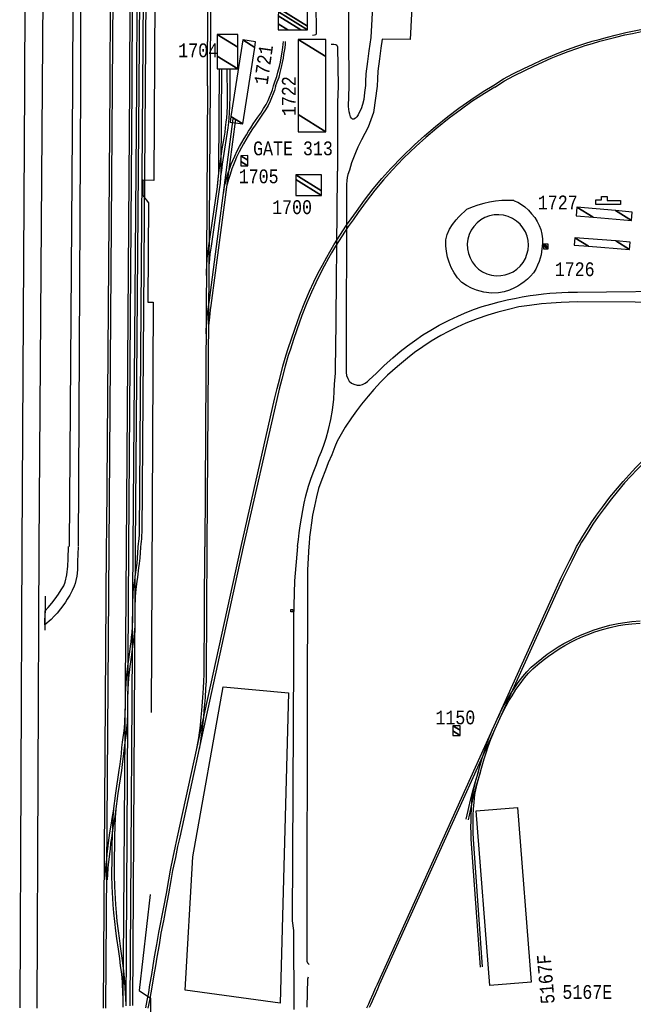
# Model space of a CAD drawing. Extents: x -0.5 to 41.9, y -0.5 to 29.8.
# Tile 14 of 128: x 3.9 to 4.7, y 9.3 to 10.5. Entities that reach past the tile are written whole.
import ezdxf
from ezdxf.enums import TextEntityAlignment as Align

# ---------------------------------------------------------------- set-up
doc = ezdxf.new("R2010")
doc.units = 0
doc.header["$MEASUREMENT"] = 0
doc.linetypes.add('DASHDOT', pattern=[1, 0.5, -0.25, 0, -0.25])
for name, color, linetype in [('11', 2, 'CONTINUOUS'), ('21', 5, 'CONTINUOUS'), ('23', 1, 'CONTINUOUS'), ('31', 2, 'DASHDOT'), ('41', 4, 'CONTINUOUS'), ('43', 3, 'CONTINUOUS'), ('44', 1, 'CONTINUOUS')]:
    doc.layers.add(name, color=color, linetype=linetype)
doc.styles.add('MONOTXT', font='MONOTXT', dxfattribs={"height": 0.2})

msp = doc.modelspace()

# ---------------------------------------------------------------- linework, layer by layer
at = {"layer": '11'}
for p, q in [((3.9315, 10.9596), (3.9295, 10.3967)), ((3.9545, 10.9596), (3.951, 10.3971)), ((3.9295, 10.3967), (3.9262, 9.8365)), ((3.951, 10.3971), (3.947, 9.8363)), ((3.9262, 9.8365), (3.9237, 9.2746)), ((3.947, 9.8363), (3.9444, 9.2743)), ((3.9549, 9.776), (3.9544, 9.7347))]:
    msp.add_line(p, q, dxfattribs=at)
for points in [[(4.3598, 10.6134), (4.3516, 10.4564), (4.3489, 10.4405), (4.3474, 10.4274), (4.3453, 10.4123), (4.3449, 10.4028), (4.345, 10.3979)], [(4.4075, 10.6109), (4.3993, 10.4539), (4.3651, 10.4546), (4.3635, 10.4437), (4.362, 10.4306), (4.3599, 10.4156), (4.3595, 10.406), (4.3591, 10.3974)], [(4.3026, 10.5837), (4.3052, 10.5839), (4.3078, 10.5839), (4.3099, 10.5831), (4.3116, 10.5816), (4.3124, 10.5796), (4.3122, 10.5634), (4.311, 10.4993), (4.2846, 10.4998), (4.2848, 10.4612), (4.2843, 10.4598), (4.2828, 10.4592), (4.2804, 10.4591)], [(4.3251, 10.3972), (4.3239, 10.5869)], [(4.3032, 10.4486), (4.3065, 10.4486), (4.3087, 10.4482), (4.3102, 10.4471), (4.3109, 10.4453), (4.3115, 10.3973)], [(4.345, 10.3979), (4.3439, 10.3895), (4.3428, 10.3811), (4.3414, 10.3748), (4.3395, 10.3696), (4.3378, 10.366), (4.3359, 10.3624), (4.3344, 10.3601), (4.3327, 10.3583), (4.3307, 10.3572), (4.3291, 10.3571), (4.3278, 10.3581), (4.3266, 10.36), (4.3258, 10.3631), (4.325, 10.366), (4.3244, 10.3725), (4.3251, 10.3972)], [(4.3115, 10.3973), (4.311, 10.3775), (4.3107, 10.2938)], [(4.3591, 10.3974), (4.3547, 10.3651), (4.3483, 10.3475), (4.34, 10.332), (4.3356, 10.323), (4.3329, 10.316), (4.3281, 10.3038), (4.3253, 10.295), (4.3236, 10.2897), (4.3228, 10.286), (4.3222, 10.2823), (4.322, 10.2775), (4.3215, 10.0487), (4.322, 10.0449), (4.3236, 10.0411), (4.3252, 10.038), (4.3279, 10.0356), (4.3307, 10.0341), (4.3347, 10.0331), (4.3384, 10.033), (4.3414, 10.0338), (4.3445, 10.0354), (4.3473, 10.0374), (4.3492, 10.0391), (4.3583, 10.0476), (4.3679, 10.0571), (4.3782, 10.0663), (4.3871, 10.0739), (4.3962, 10.081), (4.4048, 10.0872), (4.415, 10.0943), (4.4245, 10.1002), (4.4349, 10.1063), (4.4467, 10.1123), (4.4573, 10.1171), (4.4656, 10.1208), (4.4765, 10.1251), (4.4873, 10.1288), (4.4977, 10.1319), (4.5078, 10.1346), (4.5177, 10.137), (4.5285, 10.1392), (4.536, 10.1406), (4.5457, 10.1423), (4.5527, 10.1433), (4.5619, 10.1444), (4.5695, 10.1451), (4.5773, 10.1455), (4.5843, 10.1459), (4.592, 10.1463), (4.6033, 10.1465), (4.7449, 10.1478)], [(4.2623, 9.8365), (4.2634, 9.8452), (4.2643, 9.8532), (4.2655, 9.8618), (4.2669, 9.8711), (4.2685, 9.8805), (4.2704, 9.8893), (4.2724, 9.8983), (4.2757, 9.9099), (4.2788, 9.9197), (4.2819, 9.9283), (4.2851, 9.9365), (4.2882, 9.9448), (4.2913, 9.9523), (4.2941, 9.9598), (4.297, 9.9685), (4.2999, 9.9792), (4.3027, 9.9912), (4.3046, 10.0025), (4.3064, 10.0159), (4.3069, 10.0257), (4.3074, 10.0342), (4.3083, 10.0477), (4.3084, 10.0604), (4.3087, 10.0727), (4.3107, 10.289), (4.3107, 10.2938)], [(4.7442, 10.1339), (4.6028, 10.1347), (4.5835, 10.1337), (4.5712, 10.1329), (4.5593, 10.132), (4.5446, 10.1303), (4.5319, 10.1283), (4.5191, 10.1253), (4.506, 10.1218), (4.4941, 10.1184), (4.4809, 10.1137), (4.4674, 10.1085), (4.4568, 10.1036), (4.4459, 10.0983), (4.4368, 10.0934), (4.425, 10.0865), (4.4148, 10.0799), (4.4045, 10.0729), (4.396, 10.0661), (4.3838, 10.056), (4.3717, 10.0452), (4.3632, 10.0367), (4.355, 10.0277), (4.3482, 10.0198), (4.3403, 10.01), (4.3339, 10.0019), (4.328, 9.9934), (4.3204, 9.982), (4.3154, 9.9734), (4.3106, 9.9649), (4.3075, 9.9579), (4.3038, 9.9484), (4.2996, 9.9386), (4.2962, 9.9296), (4.2917, 9.9182), (4.2879, 9.9072), (4.2852, 9.8972), (4.2828, 9.8858), (4.2806, 9.8746), (4.2791, 9.8656), (4.2778, 9.8565), (4.2769, 9.8479), (4.2762, 9.84), (4.276, 9.8368)], [(4.2623, 9.8365), (4.2583, 9.7946), (4.2574, 9.7497), (4.2574, 9.6993), (4.2556, 9.3807), (4.2572, 9.3689), (4.2578, 9.2728)], [(4.276, 9.8368), (4.2744, 9.8083), (4.2742, 9.7725), (4.2744, 9.7397), (4.2741, 9.6959), (4.2736, 9.3315), (4.2744, 9.3296), (4.2762, 9.3273)], [(4.2741, 9.2754), (4.2746, 9.31), (4.2754, 9.3124)]]:
    msp.add_lwpolyline(points, dxfattribs=at)
at = {"layer": '21'}
for points in [[(4.6254, 10.2531), (4.6254, 10.2587), (4.6325, 10.2587), (4.6325, 10.263), (4.6393, 10.263), (4.6393, 10.258), (4.6557, 10.258), (4.6557, 10.2531), (4.6254, 10.2531)], [(4.5434, 10.2034), (4.5431, 10.2091), (4.5418, 10.2147), (4.5397, 10.2199), (4.5368, 10.2248), (4.5332, 10.2292), (4.5289, 10.2329), (4.524, 10.2361), (4.5188, 10.2385), (4.5132, 10.24), (4.5074, 10.2407), (4.5016, 10.2404), (4.4959, 10.2393), (4.4905, 10.2372), (4.4854, 10.2344), (4.4809, 10.2308), (4.4769, 10.2265), (4.4737, 10.2217), (4.4713, 10.2164), (4.4697, 10.2109), (4.469, 10.2051), (4.4692, 10.1993), (4.4703, 10.1936), (4.4723, 10.1881), (4.4751, 10.1831), (4.4786, 10.1785), (4.4828, 10.1745), (4.4876, 10.1712), (4.4929, 10.1687), (4.4985, 10.1671), (4.5042, 10.1664), (4.51, 10.1665), (4.5152, 10.1673), (4.5201, 10.1689), (4.5248, 10.1713), (4.5293, 10.1744), (4.5334, 10.1782), (4.5369, 10.1825), (4.5397, 10.1873), (4.5417, 10.1925), (4.543, 10.1979), (4.5434, 10.2034)], [(4.2541, 9.7598), (4.2564, 9.7598), (4.2564, 9.757), (4.2541, 9.757), (4.2541, 9.7598)], [(4.2511, 9.6582), (4.2412, 9.2802), (4.1253, 9.296), (4.1346, 9.4587), (4.1717, 9.6656), (4.2511, 9.6582)], [(4.53, 9.5187), (4.5467, 9.306), (4.4964, 9.302), (4.4796, 9.5147), (4.53, 9.5187)]]:
    msp.add_lwpolyline(points, dxfattribs=at)
at = {"layer": '31'}
for points in [[(4.1342, 12.0274), (4.1324, 11.6362), (4.1311, 11.5697), (4.1313, 11.457), (4.0877, 11.4424), (4.0931, 11.422), (4.0916, 11.0058), (4.0884, 10.5383), (4.0871, 10.2825), (4.0736, 10.2829), (4.0736, 10.2641), (4.0806, 10.2553), (4.0799, 10.1341)], [(4.0799, 10.1341), (4.0864, 10.1343), (4.0826, 9.4127), (4.0691, 9.2957), (4.0832, 9.2865), (4.0792, 8.8592), (4.0745, 7.816), (4.0803, 7.7307), (4.0868, 7.6712), (4.0981, 7.6), (4.1185, 7.5061), (4.1432, 7.4156), (4.1618, 7.3593), (4.185, 7.2975), (4.2182, 7.2198), (4.2643, 7.1174), (4.2809, 7.1021), (4.2979, 7.0736), (4.3397, 7.0082), (4.3878, 6.9142), (4.3893, 6.9148), (4.4448, 6.8542), (5.0997, 5.9075), (5.1598, 5.82)]]:
    msp.add_lwpolyline(points, dxfattribs=at)
at = {"layer": '41'}
for p, q in [((4.0338, 10.3974), (4.0361, 10.9581)), ((4.0394, 10.9592), (4.0365, 10.3974)), ((4.0578, 10.3978), (4.0602, 10.9589)), ((4.0628, 10.9588), (4.0604, 10.3978)), ((4.0662, 10.3973), (4.0691, 10.9589)), ((4.0717, 10.9589), (4.0689, 10.3973)), ((4.0739, 10.3969), (4.0778, 10.9582)), ((4.0804, 10.9582), (4.0765, 10.3968)), ((4.1526, 10.3976), (4.1546, 10.9561)), ((4.1579, 10.9591), (4.1559, 10.399)), ((4.0538, 9.8351), (4.0578, 10.3978)), ((4.0604, 10.3978), (4.0564, 9.8351)), ((4.1526, 10.3976), (4.1491, 9.8361)), ((4.1559, 10.399), (4.1517, 9.8361)), ((4.0365, 10.3974), (4.0321, 9.8359)), ((4.0619, 9.8365), (4.0662, 10.3973)), ((4.0689, 10.3973), (4.0645, 9.8365)), ((4.0258, 9.2742), (4.0295, 9.8359)), ((4.0321, 9.8359), (4.0284, 9.2742)), ((4.0499, 9.2754), (4.0538, 9.8351)), ((4.0564, 9.8351), (4.053, 9.277)), ((4.0584, 9.277), (4.0619, 9.8365)), ((4.0645, 9.8365), (4.061, 9.2777))]:
    msp.add_line(p, q, dxfattribs=at)
for points in [[(4.5012, 10.3984), (4.5131, 10.4063), (4.5245, 10.4122), (4.5387, 10.4191), (4.5483, 10.4236), (4.5601, 10.4292), (4.5805, 10.438), (4.5909, 10.442), (4.6026, 10.4461), (4.6122, 10.4493), (4.6211, 10.4519), (4.6297, 10.4543), (4.6398, 10.4571), (4.6492, 10.4594), (4.6623, 10.4626), (4.6784, 10.466), (4.6928, 10.4687), (4.7087, 10.4711), (4.7188, 10.4724), (4.7268, 10.4733), (4.7341, 10.4742), (4.7429, 10.4751)], [(4.5026, 10.3962), (4.5143, 10.4039), (4.5257, 10.4097), (4.5399, 10.4167), (4.5494, 10.4212), (4.5614, 10.427), (4.5713, 10.4313), (4.5814, 10.4356), (4.5918, 10.4395), (4.6035, 10.4436), (4.6127, 10.4466), (4.6217, 10.4494), (4.6305, 10.4519), (4.6401, 10.4544), (4.6498, 10.4568), (4.6609, 10.4596), (4.6704, 10.4616), (4.6813, 10.4639)], [(4.2328, 10.3975), (4.2351, 10.4036), (4.2371, 10.4091), (4.2383, 10.4145), (4.2401, 10.4211), (4.2414, 10.4266), (4.2423, 10.4318), (4.243, 10.4363), (4.2443, 10.4442), (4.2448, 10.4486), (4.245, 10.4516)], [(4.2353, 10.3968), (4.2375, 10.4026), (4.2396, 10.4084), (4.2409, 10.4139), (4.2427, 10.4205), (4.244, 10.4261), (4.2449, 10.4314), (4.2456, 10.4359), (4.2469, 10.4439), (4.2474, 10.4483), (4.2476, 10.4515)], [(4.1513, 10.1668), (4.1514, 10.1719), (4.1517, 10.1785), (4.1522, 10.1871), (4.1522, 10.1872), (4.1529, 10.1929), (4.1529, 10.193), (4.1543, 10.2029), (4.1646, 10.2745), (4.1652, 10.2792), (4.1661, 10.2916), (4.1661, 10.2975), (4.1672, 10.4181)], [(4.1697, 10.4181), (4.1688, 10.2975), (4.1687, 10.2915), (4.1683, 10.2864), (4.1678, 10.2789), (4.1672, 10.2742), (4.1577, 10.208), (4.1569, 10.2025), (4.1555, 10.1926), (4.1548, 10.1869), (4.1543, 10.1784), (4.154, 10.1718), (4.154, 10.1668)], [(4.1648, 10.2757), (4.1652, 10.2801), (4.1658, 10.2876), (4.1668, 10.2949), (4.1679, 10.3025), (4.1705, 10.3211), (4.1726, 10.334), (4.1739, 10.3414), (4.1746, 10.3468), (4.1754, 10.3533), (4.1759, 10.3587), (4.1763, 10.3647), (4.1767, 10.3733), (4.1769, 10.3846), (4.1766, 10.4181)], [(4.1796, 10.4181), (4.1795, 10.3846), (4.1793, 10.3733), (4.1789, 10.3645), (4.1785, 10.3585), (4.1781, 10.353), (4.1772, 10.3465), (4.1765, 10.3411), (4.1752, 10.3336), (4.1731, 10.3207), (4.1704, 10.3022), (4.1694, 10.2945), (4.1684, 10.2874), (4.1678, 10.2799)], [(4.1933, 9.8367), (4.2342, 10.0162), (4.2372, 10.0291), (4.2406, 10.041), (4.2444, 10.0564), (4.2484, 10.07), (4.2484, 10.07), (4.2509, 10.0779), (4.2549, 10.0897), (4.2587, 10.1014), (4.2649, 10.1189), (4.2712, 10.1343), (4.2769, 10.1475), (4.2821, 10.1588), (4.2875, 10.1697), (4.2924, 10.1793), (4.2924, 10.1794), (4.2977, 10.189), (4.3014, 10.1955), (4.3064, 10.204), (4.3219, 10.2279), (4.3277, 10.2358), (4.334, 10.2448), (4.3438, 10.2584), (4.3544, 10.2723), (4.365, 10.2849), (4.3757, 10.2968), (4.3895, 10.3112), (4.4048, 10.326), (4.4168, 10.3367), (4.4301, 10.3482), (4.4453, 10.3603), (4.4585, 10.3703), (4.4733, 10.3807), (4.4884, 10.3906), (4.5012, 10.3984)], [(4.0295, 9.8359), (4.0299, 9.8577), (4.0338, 10.3974)], [(4.0681, 9.8356), (4.0685, 9.8403), (4.0689, 9.8428), (4.0693, 9.8465), (4.0696, 9.8506), (4.0698, 9.8537), (4.0739, 10.3969)], [(4.0765, 10.3968), (4.0724, 9.8536), (4.0722, 9.8504), (4.0719, 9.8463), (4.0716, 9.8424), (4.0711, 9.8402), (4.0708, 9.8354)], [(4.1718, 10.2656), (4.1722, 10.2689), (4.1722, 10.269), (4.1732, 10.2751), (4.174, 10.2784), (4.1756, 10.2844), (4.1756, 10.2845), (4.1774, 10.2905), (4.1797, 10.2973), (4.1815, 10.3023), (4.1815, 10.3024), (4.1833, 10.3068), (4.1856, 10.3119), (4.1887, 10.3183), (4.1915, 10.3238), (4.197, 10.3334), (4.1998, 10.3381), (4.2024, 10.3423), (4.2053, 10.3466), (4.2083, 10.3513), (4.214, 10.3596), (4.2173, 10.3644), (4.2209, 10.37), (4.224, 10.3751), (4.2263, 10.3799), (4.2281, 10.384), (4.23, 10.3888), (4.2315, 10.3929), (4.2328, 10.3975)], [(4.2353, 10.3968), (4.234, 10.3921), (4.2325, 10.3879), (4.2305, 10.383), (4.2287, 10.3788), (4.2263, 10.3738), (4.2231, 10.3686), (4.2195, 10.363), (4.2162, 10.3582), (4.2131, 10.3536), (4.2105, 10.3498), (4.2074, 10.3452), (4.2046, 10.3408), (4.2021, 10.3368), (4.1992, 10.332), (4.1965, 10.3272), (4.1938, 10.3225), (4.191, 10.3171), (4.188, 10.3108), (4.1857, 10.3057), (4.184, 10.3014), (4.1821, 10.2964), (4.1799, 10.2897), (4.1781, 10.2837), (4.1765, 10.2777), (4.1758, 10.2745), (4.1748, 10.2686), (4.1744, 10.2653)], [(4.5026, 10.3962), (4.4898, 10.3883), (4.4747, 10.3785), (4.4601, 10.3682), (4.4469, 10.3582), (4.4317, 10.3461), (4.4185, 10.3347), (4.4065, 10.324), (4.3914, 10.3094), (4.3776, 10.295), (4.3669, 10.2831), (4.3564, 10.2706), (4.3459, 10.2569), (4.3362, 10.2433), (4.3298, 10.2343), (4.324, 10.2264), (4.3086, 10.2025), (4.3037, 10.1942), (4.3, 10.1877), (4.2947, 10.1781), (4.2898, 10.1685), (4.2844, 10.1576), (4.2793, 10.1464), (4.2736, 10.1332), (4.2674, 10.1179), (4.2612, 10.1005), (4.2574, 10.0889), (4.2534, 10.077), (4.2509, 10.0692), (4.2472, 10.0563), (4.2431, 10.0403), (4.2397, 10.0284), (4.2368, 10.0156), (4.1958, 9.8361)], [(4.1509, 10.0957), (4.1509, 10.101), (4.1515, 10.1092), (4.1526, 10.1203), (4.1549, 10.1366), (4.1838, 10.3574)], [(4.1864, 10.3571), (4.1575, 10.1362), (4.1567, 10.1303), (4.1559, 10.1249), (4.1552, 10.1199), (4.1548, 10.1161), (4.1544, 10.1124), (4.1541, 10.1089), (4.1538, 10.105), (4.1536, 10.1009), (4.1535, 10.0957)], [(4.602, 9.8364), (4.6056, 9.8423), (4.6098, 9.8492), (4.6146, 9.8569), (4.62, 9.8653), (4.6263, 9.8746), (4.6336, 9.8846), (4.6427, 9.8965), (4.6496, 9.9049), (4.6588, 9.9158), (4.666, 9.9238), (4.6745, 9.9327), (4.6833, 9.9416), (4.6996, 9.957), (4.7094, 9.9653), (4.7178, 9.9726), (4.7178, 9.9726), (4.7258, 9.9791), (4.7329, 9.9841), (4.7444, 9.9923)], [(4.7459, 9.9901), (4.7344, 9.9819), (4.7273, 9.977), (4.7195, 9.9706), (4.7111, 9.9633), (4.7013, 9.9549), (4.6935, 9.9476), (4.6852, 9.9397), (4.6764, 9.9309), (4.6679, 9.922), (4.6607, 9.9141), (4.6516, 9.9032), (4.6448, 9.8948), (4.6357, 9.883), (4.6284, 9.8731), (4.6221, 9.8638), (4.6169, 9.8556), (4.612, 9.8478), (4.6083, 9.8419), (4.6051, 9.8367)], [(4.0615, 9.767), (4.0616, 9.7706), (4.0619, 9.7757), (4.062, 9.7801), (4.0621, 9.7803), (4.0625, 9.7849), (4.0638, 9.7945), (4.0645, 9.7997), (4.0659, 9.8108), (4.0667, 9.8162), (4.0673, 9.8224), (4.0681, 9.8356)], [(4.0708, 9.8354), (4.0704, 9.8292), (4.0699, 9.8222), (4.0693, 9.8159), (4.0685, 9.8104), (4.0671, 9.7993), (4.0663, 9.7941), (4.0651, 9.7845), (4.0647, 9.78), (4.0645, 9.7756), (4.0642, 9.7705), (4.0641, 9.7669)], [(4.0773, 9.2747), (4.079, 9.2834), (4.0809, 9.2932), (4.0824, 9.3028), (4.0845, 9.3153), (4.0864, 9.3263), (4.088, 9.3369), (4.0908, 9.352), (4.0932, 9.3663), (4.0992, 9.3971), (4.1025, 9.4141), (4.1054, 9.4304), (4.1075, 9.4424), (4.1108, 9.4581), (4.1135, 9.4715), (4.1161, 9.483), (4.1933, 9.8367)], [(4.1958, 9.8361), (4.1187, 9.4824), (4.1161, 9.471), (4.1133, 9.4576), (4.11, 9.4418), (4.108, 9.4299), (4.105, 9.4136), (4.1018, 9.3966), (4.0987, 9.3807), (4.0958, 9.3658), (4.0934, 9.3516), (4.0906, 9.3364), (4.089, 9.3258), (4.087, 9.3149), (4.085, 9.3023), (4.0835, 9.2928), (4.082, 9.2834), (4.0799, 9.2743)], [(4.1396, 9.5904), (4.1409, 9.5969), (4.1418, 9.6034), (4.1438, 9.6186), (4.1449, 9.6287), (4.1455, 9.6369), (4.1469, 9.6527), (4.1475, 9.664), (4.1481, 9.6725), (4.1484, 9.6805), (4.1491, 9.8361)], [(4.1517, 9.8361), (4.151, 9.6804), (4.1507, 9.6724), (4.1502, 9.6638), (4.1495, 9.6525), (4.1488, 9.6447), (4.1481, 9.6367), (4.1475, 9.6285), (4.1464, 9.6183), (4.1455, 9.6111), (4.1444, 9.6031), (4.1435, 9.5964), (4.1422, 9.5899)], [(4.3466, 9.2747), (4.3492, 9.2796), (4.3508, 9.2835), (4.3508, 9.2836), (4.3543, 9.2919), (4.3571, 9.2985), (4.3571, 9.2985), (4.3594, 9.3036), (4.5758, 9.7819), (4.5758, 9.7819), (4.5831, 9.7979), (4.5831, 9.798), (4.5889, 9.8101), (4.5939, 9.8201), (4.5986, 9.8294), (4.602, 9.8364)], [(4.6051, 9.8367), (4.6009, 9.8282), (4.5962, 9.8189), (4.5913, 9.809), (4.5855, 9.7968), (4.5782, 9.7808), (4.3618, 9.3025), (4.3595, 9.2974), (4.3567, 9.2909), (4.3545, 9.2857), (4.3532, 9.2826), (4.3515, 9.2793), (4.3496, 9.2751)], [(4.0527, 9.6567), (4.0528, 9.6634), (4.0532, 9.6695), (4.0532, 9.6695), (4.0538, 9.6766), (4.0554, 9.6909), (4.0565, 9.6991), (4.0577, 9.7083), (4.0587, 9.7151), (4.0595, 9.7205), (4.06, 9.7262), (4.0606, 9.732), (4.0611, 9.7393), (4.0613, 9.7452), (4.0613, 9.7513)], [(4.064, 9.7513), (4.064, 9.7451), (4.0638, 9.7391), (4.0632, 9.7318), (4.0626, 9.726), (4.0621, 9.7202), (4.0613, 9.7147), (4.0603, 9.708), (4.0591, 9.6988), (4.058, 9.6906), (4.0564, 9.6763), (4.0558, 9.6693), (4.0554, 9.6632), (4.0553, 9.6567)], [(4.5064, 9.6284), (4.5104, 9.6369), (4.5139, 9.6436), (4.5174, 9.65), (4.5212, 9.6563), (4.5261, 9.6638), (4.531, 9.671), (4.5367, 9.6784), (4.5416, 9.684), (4.547, 9.6895), (4.5534, 9.6949), (4.5598, 9.7002), (4.5664, 9.7054), (4.5796, 9.7143), (4.5865, 9.7183), (4.594, 9.7222), (4.5999, 9.7252), (4.6068, 9.7284), (4.6142, 9.7315), (4.6236, 9.7351), (4.633, 9.7381), (4.6426, 9.7407), (4.6528, 9.7429), (4.6609, 9.7441), (4.6694, 9.7451), (4.6795, 9.7459)], [(4.5087, 9.6272), (4.5128, 9.6357), (4.5163, 9.6424), (4.5196, 9.6486), (4.5235, 9.6548), (4.5283, 9.6623), (4.5332, 9.6695), (4.5387, 9.6767), (4.5435, 9.6821), (4.5487, 9.6875), (4.5551, 9.693), (4.5614, 9.6982), (4.5678, 9.7032), (4.5811, 9.7121), (4.5878, 9.7161), (4.5951, 9.7199), (4.601, 9.7229), (4.6078, 9.726), (4.6152, 9.7291), (4.6244, 9.7326), (4.6337, 9.7356), (4.6431, 9.7381), (4.6531, 9.7403), (4.6613, 9.7415), (4.6696, 9.7425), (4.6795, 9.7433)], [(4.0275, 9.4309), (4.028, 9.4375), (4.0285, 9.4444), (4.0286, 9.4445), (4.029, 9.4497), (4.0297, 9.4555), (4.0303, 9.4624), (4.0311, 9.4684), (4.0319, 9.4757), (4.0328, 9.4817), (4.0336, 9.488), (4.0351, 9.4973), (4.0365, 9.5053), (4.0379, 9.5143), (4.0407, 9.536), (4.045, 9.5642), (4.046, 9.5713), (4.0476, 9.5846), (4.0483, 9.5918), (4.0491, 9.5981), (4.0499, 9.6038), (4.0507, 9.6091), (4.0514, 9.6155), (4.0519, 9.6223), (4.0523, 9.6345), (4.0525, 9.6393)], [(4.0551, 9.6392), (4.055, 9.6344), (4.0545, 9.6222), (4.054, 9.6153), (4.0532, 9.6086), (4.0525, 9.6034), (4.0517, 9.5978), (4.0509, 9.5914), (4.0502, 9.5843), (4.0486, 9.571), (4.0476, 9.5639), (4.0433, 9.5356), (4.0405, 9.5139), (4.0391, 9.5048), (4.0377, 9.4968), (4.0362, 9.4875), (4.0354, 9.4813), (4.0345, 9.4753), (4.0337, 9.4681), (4.0329, 9.4621), (4.0323, 9.4552), (4.0316, 9.4493), (4.0312, 9.4442), (4.0306, 9.4373), (4.0302, 9.4307)], [(4.4849, 9.3244), (4.4738, 9.4801), (4.4736, 9.4877), (4.4735, 9.4946), (4.4737, 9.5026), (4.4737, 9.5091), (4.4741, 9.5172), (4.4745, 9.5248), (4.4746, 9.5249), (4.4751, 9.5299), (4.4756, 9.535), (4.4768, 9.5409), (4.4784, 9.548), (4.4797, 9.5528), (4.4809, 9.557), (4.4825, 9.5628), (4.4838, 9.5673), (4.487, 9.5788), (4.4895, 9.5862), (4.492, 9.5939), (4.4952, 9.603), (4.4976, 9.6087), (4.5002, 9.6149)], [(4.4875, 9.3246), (4.4765, 9.4802), (4.4763, 9.4877), (4.4761, 9.4945), (4.4763, 9.5026), (4.4763, 9.509), (4.4767, 9.517), (4.4772, 9.5246), (4.4777, 9.5296), (4.4782, 9.5345), (4.4793, 9.5403), (4.4809, 9.5473), (4.4822, 9.5521), (4.4835, 9.5563), (4.485, 9.5621), (4.4864, 9.5666), (4.4895, 9.578), (4.492, 9.5854), (4.4945, 9.5931), (4.4977, 9.602), (4.5, 9.6076), (4.5026, 9.6138)], [(4.4678, 9.5044), (4.4732, 9.5292), (4.4754, 9.5372), (4.4798, 9.553), (4.4798, 9.553), (4.4825, 9.5621)], [(4.4704, 9.5038), (4.4741, 9.5207), (4.4758, 9.5285), (4.4779, 9.5365), (4.4804, 9.5454), (4.4823, 9.5523), (4.485, 9.5613)], [(4.0499, 9.2822), (4.0499, 9.2866), (4.0495, 9.2921), (4.0489, 9.3057), (4.0484, 9.3115), (4.0476, 9.3189), (4.0466, 9.3259), (4.0455, 9.3347), (4.0439, 9.3461), (4.0421, 9.3593), (4.0409, 9.3683), (4.0396, 9.38), (4.0385, 9.3904), (4.0376, 9.4003), (4.0376, 9.4004), (4.0365, 9.4223), (4.036, 9.4363), (4.0362, 9.4568), (4.0365, 9.4727), (4.0366, 9.4844), (4.0375, 9.5065), (4.0382, 9.5165)], [(4.0408, 9.5163), (4.0401, 9.5063), (4.0393, 9.4843), (4.0392, 9.4727), (4.0388, 9.4568), (4.0387, 9.4363), (4.0391, 9.4225), (4.0402, 9.4005), (4.0411, 9.3907), (4.0422, 9.3803), (4.0435, 9.3686), (4.0447, 9.3596), (4.0465, 9.3464), (4.0481, 9.3351), (4.0492, 9.3263), (4.0502, 9.3192), (4.051, 9.3117), (4.0515, 9.3059), (4.0521, 9.2922), (4.0525, 9.2867), (4.0525, 9.2822)]]:
    msp.add_lwpolyline(points, dxfattribs=at)
at = {"layer": '43'}
for points in [[(4.5256, 10.2579), (4.5259, 10.2578), (4.5304, 10.2558), (4.5349, 10.2533), (4.5389, 10.2504), (4.5434, 10.2463), (4.5474, 10.2418), (4.5513, 10.2371), (4.5542, 10.2324), (4.5566, 10.2275), (4.5584, 10.2225), (4.5598, 10.2171), (4.5605, 10.2115), (4.5607, 10.2061)], [(4.5607, 10.2061), (4.5589, 10.192), (4.5578, 10.1879), (4.5564, 10.1839), (4.5546, 10.1792), (4.5524, 10.1745), (4.5495, 10.17), (4.5461, 10.1659), (4.5423, 10.1623), (4.5382, 10.159), (4.5344, 10.1563), (4.5304, 10.1538), (4.5263, 10.1516), (4.5203, 10.1489), (4.5138, 10.1469), (4.5072, 10.1457), (4.4983, 10.1453), (4.489, 10.1464), (4.4803, 10.1486), (4.474, 10.1511), (4.4679, 10.1543), (4.4623, 10.1583), (4.4572, 10.1637), (4.4529, 10.1698), (4.4495, 10.1765), (4.4468, 10.1828), (4.445, 10.1891), (4.4435, 10.1958), (4.4428, 10.2028), (4.443, 10.21), (4.4446, 10.2167), (4.4473, 10.223), (4.4511, 10.2288), (4.4554, 10.2344), (4.4587, 10.238), (4.4621, 10.2414), (4.4655, 10.2448), (4.4681, 10.2471)]]:
    msp.add_lwpolyline(points, dxfattribs=at)
msp.add_arc((4.5183, 10.138), 0.1201, 86.4655, 114.7165, dxfattribs=at)
at = {"layer": '44'}
for p, q in [((3.9892, 10.9588), (3.9881, 10.3977)), ((3.999, 10.9591), (3.9977, 10.3975)), ((3.9881, 10.3977), (3.9838, 9.8366)), ((3.9977, 10.3975), (3.9948, 9.8368))]:
    msp.add_line(p, q, dxfattribs=at)
msp.add_lwpolyline([(3.9948, 9.836), (3.9943, 9.8182), (3.9939, 9.808), (3.9931, 9.8005), (3.9922, 9.7953), (3.9912, 9.7917), (3.9899, 9.7881), (3.9877, 9.783), (3.9848, 9.7775), (3.9816, 9.7725), (3.9793, 9.7687), (3.9762, 9.7645), (3.9734, 9.7607), (3.9692, 9.7555), (3.9657, 9.7517), (3.9619, 9.7478), (3.9595, 9.7456), (3.9567, 9.743), (3.9545, 9.7413), (3.9548, 9.7583), (3.9584, 9.7623), (3.9628, 9.7677), (3.9668, 9.7727), (3.9709, 9.7785), (3.9742, 9.7836), (3.9774, 9.7888), (3.9791, 9.793), (3.9811, 9.8019), (3.9824, 9.8126), (3.9829, 9.8216), (3.983, 9.8365)], dxfattribs=at)

# ---------------------------------------------------------------- texts
at = {"layer": '23', "style": 'MONOTXT', "width": 0.833333}
for s, p in [('1704', (4.1411, 10.4409)), ('GATE 313', (4.2566, 10.3215)), ('1705', (4.2148, 10.2874)), ('1727', (4.5792, 10.2558)), ('1700', (4.2555, 10.2499)), ('1726', (4.5998, 10.1743)), ('1150', (4.4544, 9.6284)), ('5167E', (4.6152, 9.294))]:
    msp.add_text(s, height=0.01684, dxfattribs=at).set_placement(p, align=Align.MIDDLE)
for s, rotation, p in [('1721', 82, (4.2206, 10.4235)), ('1722', 90, (4.2514, 10.3851)), ('5167F', 95, (4.5646, 9.3096))]:
    msp.add_text(s, height=0.01684, rotation=rotation, dxfattribs=at).set_placement(p, align=Align.MIDDLE)

# ---------------------------------------------------------------- meshes
at = {"layer": '21'}
mesh = msp.add_polyface(dxfattribs=at)
corners = [(4.1604, 10.5026), (4.2387, 10.466), (4.1798, 10.5025), (4.1605, 10.5145), (4.2502, 10.466), (4.2387, 10.4731), (4.2072, 10.4926), (4.1913, 10.5025), (4.1605, 10.5215), (4.2661, 10.4659), (4.2387, 10.4829), (4.2232, 10.4925), (4.2073, 10.5024), (4.1606, 10.5313), (4.2742, 10.4658), (4.2388, 10.4878), (4.2313, 10.4925), (4.1606, 10.5363), (4.2743, 10.4705), (4.2388, 10.4924), (4.1607, 10.5409), (4.1608, 10.5588), (4.2743, 10.4884), (4.1608, 10.5588), (4.1841, 10.5587), (4.2744, 10.5027), (4.2038, 10.5586), (4.2941, 10.5026), (4.2944, 10.5581)]
mesh.append_faces([[corners[k] for k in face] for face in [(0, 0, 2, 3), (3, 2, 7, 8), (1, 1, 4, 5), (8, 7, 12, 13), (6, 6, 11, 12), (5, 4, 9, 10), (13, 11, 16, 17), (10, 9, 14, 15), (17, 16, 19, 20), (15, 14, 18, 19), (20, 18, 22, 23), (21, 22, 25, 24), (24, 25, 27, 26), (26, 27, 28, 28)]], dxfattribs={"vtx0": -1, "vtx2": -1})
mesh = msp.add_polyface(dxfattribs=at)
corners = [(4.1641, 10.4182), (4.1893, 10.4182), (4.1641, 10.4339), (4.1641, 10.4603), (4.1893, 10.4446), (4.1641, 10.4603), (4.1893, 10.4603)]
mesh.append_faces([[corners[k] for k in face] for face in [(0, 0, 1, 2), (2, 1, 4, 5), (3, 4, 6, 6)]], dxfattribs={"vtx0": -1, "vtx2": -1})
mesh = msp.add_polyface(dxfattribs=at)
corners = [(4.1801, 10.3536), (4.1956, 10.3512), (4.1811, 10.3602), (4.21, 10.4445), (4.1955, 10.4535), (4.2111, 10.4511), (4.2111, 10.4511)]
mesh.append_faces([[corners[k] for k in face] for face in [(0, 0, 1, 2), (2, 1, 3, 4), (4, 3, 6, 5)]], dxfattribs={"vtx0": -1, "vtx2": -1})
mesh = msp.add_polyface(dxfattribs=at)
corners = [(4.263, 10.3418), (4.2966, 10.3418), (4.263, 10.3627), (4.2966, 10.4332), (4.263, 10.4541), (4.2966, 10.4541), (4.2966, 10.4541)]
mesh.append_faces([[corners[k] for k in face] for face in [(0, 0, 1, 2), (2, 1, 3, 4), (4, 3, 6, 5)]], dxfattribs={"vtx0": -1, "vtx2": -1})
mesh = msp.add_polyface(dxfattribs=at)
corners = [(4.1932, 10.3001), (4.2018, 10.3003), (4.1931, 10.3057), (4.2017, 10.3072), (4.1929, 10.3126), (4.2015, 10.3128), (4.2015, 10.3128)]
mesh.append_faces([[corners[k] for k in face] for face in [(0, 0, 1, 2), (2, 1, 3, 4), (4, 3, 6, 5)]], dxfattribs={"vtx0": -1, "vtx2": -1})
mesh = msp.add_polyface(dxfattribs=at)
corners = [(4.2601, 10.2642), (4.2915, 10.2642), (4.2601, 10.2836), (4.2601, 10.2894), (4.2915, 10.2699), (4.2601, 10.2894), (4.2915, 10.2894)]
mesh.append_faces([[corners[k] for k in face] for face in [(0, 0, 1, 2), (2, 1, 4, 5), (3, 4, 6, 6)]], dxfattribs={"vtx0": -1, "vtx2": -1})
mesh = msp.add_polyface(dxfattribs=at)
corners = [(4.6017, 10.2395), (4.6026, 10.2499), (4.6223, 10.2377), (4.6026, 10.2499), (4.6494, 10.2457), (4.6691, 10.2335), (4.67, 10.2438)]
mesh.append_faces([[corners[k] for k in face] for face in [(0, 0, 2, 3), (1, 2, 5, 4), (4, 5, 6, 6)]], dxfattribs={"vtx0": -1, "vtx2": -1})
mesh = msp.add_polyface(dxfattribs=at)
corners = [(4.599, 10.2037), (4.5998, 10.2127), (4.6165, 10.2023), (4.5998, 10.2127), (4.6499, 10.2087), (4.6666, 10.1983), (4.6674, 10.2073)]
mesh.append_faces([[corners[k] for k in face] for face in [(0, 0, 2, 3), (1, 2, 5, 4), (4, 5, 6, 6)]], dxfattribs={"vtx0": -1, "vtx2": -1})
mesh = msp.add_polyface(dxfattribs=at)
corners = [(4.5617, 10.1991), (4.5674, 10.1991), (4.5617, 10.2026), (4.5617, 10.2047), (4.5674, 10.2012), (4.5617, 10.2047), (4.5674, 10.2047)]
mesh.append_faces([[corners[k] for k in face] for face in [(0, 0, 1, 2), (2, 1, 4, 5), (3, 4, 6, 6)]], dxfattribs={"vtx0": -1, "vtx2": -1})
mesh = msp.add_polyface(dxfattribs=at)
corners = [(4.4513, 9.6065), (4.4603, 9.6065), (4.4513, 9.612), (4.4603, 9.6127), (4.4513, 9.6183), (4.4603, 9.6183), (4.4603, 9.6183)]
mesh.append_faces([[corners[k] for k in face] for face in [(0, 0, 1, 2), (2, 1, 3, 4), (4, 3, 6, 5)]], dxfattribs={"vtx0": -1, "vtx2": -1})

doc.saveas('drawing.dxf')
